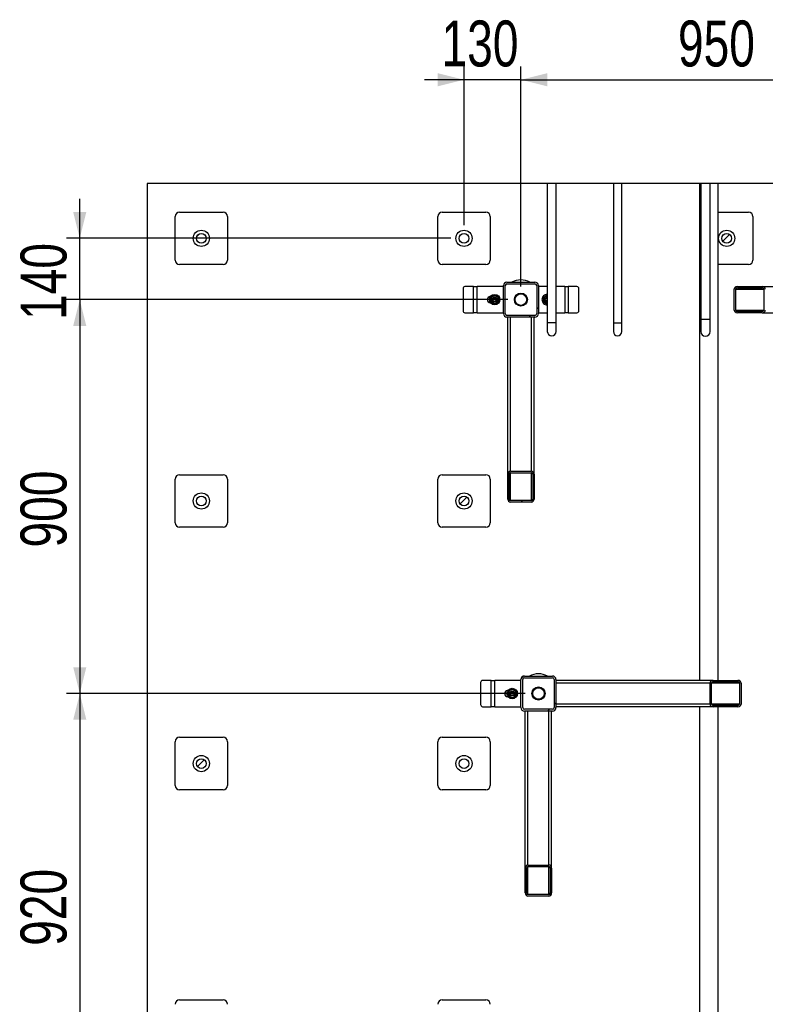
# Model space of a CAD drawing. Header units: millimetres. Extents: x 5 to 589, y 5 to 450.
# Tile 16 of 91: x 259 to 316, y 84 to 159. Entities that reach past the tile are written whole.
import ezdxf

# ---------------------------------------------------------------- set-up
doc = ezdxf.new("R2010")
doc.units = ezdxf.units.MM
doc.layers.add('COTES', color=1, linetype='Continuous')
doc.layers.add('TRAIT-FINS', color=9, linetype='Continuous')
doc.layers.add('TRAIT-FORT', color=4, linetype='Continuous', lineweight=25)
doc.styles.add('SLDTEXTSTYLE0', font='TXT', dxfattribs={"width": 0.75})
doc.dimstyles.new('SLDDIMSTYLE1', dxfattribs={"dimtxt": 3.5, "dimasz": 2, "dimexe": 0, "dimexo": 0.0625, "dimgap": 0.875, "dimtad": 1, "dimlfac": 30, "dimrnd": 1e-09, "dimzin": 12, "dimdsep": 46, "dimtxsty": 'SLDTEXTSTYLE0', "dimsah": 1, "dimcen": 0.09, "dimadec": 0, "dimazin": 3, "dimtfac": 1, "dimtofl": 0, "dimtmove": 0, "dimatfit": 3, "dimfxl": 1, "dimfrac": 2, "dimtolj": 1, "dimtzin": 12, "dimarcsym": 0})
doc.dimstyles.new('SLDDIMSTYLE2', dxfattribs={"dimtxt": 3.5, "dimasz": 2, "dimexe": 0, "dimexo": 0.0625, "dimgap": 0.875, "dimtad": 1, "dimlfac": 30, "dimrnd": 1e-09, "dimzin": 12, "dimdsep": 46, "dimtxsty": 'SLDTEXTSTYLE0', "dimsah": 1, "dimcen": 0.09, "dimadec": 0, "dimazin": 3, "dimtfac": 1, "dimtmove": 0, "dimatfit": 0, "dimfxl": 1, "dimfrac": 2, "dimtolj": 1, "dimtzin": 12, "dimarcsym": 0})
pattern_1 = [(45, (0, 0), (-13.4704, 13.4704), []), (45, (4.49, 2e-323), (-13.4704, 13.4704), []), (45, (8.98, 4e-323), (-13.4704, 13.4704), []), (45, (13.47, 6e-323), (-13.4704, 13.4704), [])]

# ---------------------------------------------------------------- blocks, each defined once
blk = doc.blocks.new('_D_14')
at = {"layer": 'COTES', "color": 1, "transparency": 16777216}
for p, q in [((292.638, 142.933), (292.638, 155.01)), ((296.971, 138.266), (296.971, 155.01)), ((292.638, 154.01), (289.638, 154.01)), ((296.971, 154.01), (292.638, 154.01)), ((296.971, 154.01), (299.971, 154.01))]:
    blk.add_line(p, q, dxfattribs=at)
for points in [[(292.638, 154.01), (290.638, 154.51), (290.638, 153.51)], [(296.971, 154.01), (298.971, 153.51), (298.971, 154.51)]]:
    blk.add_solid(points, dxfattribs=at)
at = {"layer": 'COTES', "color": 1, "transparency": 16777216, "insert": (290.926, 158.522), "char_height": 3.5, "attachment_point": 1, "style": 'SLDTEXTSTYLE0'}
blk.add_mtext('130', dxfattribs=at)
blk = doc.blocks.new('_D_15')
at = {"layer": 'COTES', "color": 1, "transparency": 16777216}
for p, q in [((296.971, 138.266), (296.971, 155.01)), ((328.638, 138.266), (328.638, 155.01)), ((296.971, 154.01), (328.638, 154.01))]:
    blk.add_line(p, q, dxfattribs=at)
for points in [[(296.971, 154.01), (298.971, 153.51), (298.971, 154.51)], [(328.638, 154.01), (326.638, 154.51), (326.638, 153.51)]]:
    blk.add_solid(points, dxfattribs=at)
at = {"layer": 'COTES', "color": 1, "transparency": 16777216, "insert": (308.926, 158.522), "char_height": 3.5, "attachment_point": 1, "style": 'SLDTEXTSTYLE0'}
blk.add_mtext('950', dxfattribs=at)
blk = doc.blocks.new('_D_20')
at = {"layer": 'COTES', "color": 1, "transparency": 16777216}
for p, q in [((263.383, 141.933), (263.383, 144.933)), ((291.638, 141.933), (262.383, 141.933)), ((263.383, 137.266), (263.383, 141.933)), ((295.971, 137.266), (262.383, 137.266)), ((263.383, 137.266), (263.383, 134.266))]:
    blk.add_line(p, q, dxfattribs=at)
for points in [[(263.383, 141.933), (263.883, 143.933), (262.883, 143.933)], [(263.383, 137.266), (262.883, 135.266), (263.883, 135.266)]]:
    blk.add_solid(points, dxfattribs=at)
at = {"layer": 'COTES', "color": 1, "transparency": 16777216, "insert": (258.872, 135.72), "char_height": 3.5, "attachment_point": 1, "rotation": 90, "style": 'SLDTEXTSTYLE0'}
blk.add_mtext('140', dxfattribs=at)
blk = doc.blocks.new('_D_21')
at = {"layer": 'COTES', "color": 1, "transparency": 16777216}
for p, q in [((295.971, 137.266), (262.383, 137.266)), ((263.383, 137.266), (263.383, 107.266)), ((297.305, 107.266), (262.383, 107.266))]:
    blk.add_line(p, q, dxfattribs=at)
for points in [[(263.383, 137.266), (262.883, 135.266), (263.883, 135.266)], [(263.383, 107.266), (263.883, 109.266), (262.883, 109.266)]]:
    blk.add_solid(points, dxfattribs=at)
at = {"layer": 'COTES', "color": 1, "transparency": 16777216, "insert": (258.872, 118.387), "char_height": 3.5, "attachment_point": 1, "rotation": 90, "style": 'SLDTEXTSTYLE0'}
blk.add_mtext('900', dxfattribs=at)
blk = doc.blocks.new('_D_22')
at = {"layer": 'COTES', "color": 1, "transparency": 16777216}
for p, q in [((297.305, 107.266), (262.383, 107.266)), ((263.383, 107.266), (263.383, 76.599)), ((297.305, 76.599), (262.383, 76.599))]:
    blk.add_line(p, q, dxfattribs=at)
for points in [[(263.383, 107.266), (262.883, 105.266), (263.883, 105.266)], [(263.383, 76.599), (263.883, 78.599), (262.883, 78.599)]]:
    blk.add_solid(points, dxfattribs=at)
at = {"layer": 'COTES', "color": 1, "transparency": 16777216, "insert": (258.872, 88.053), "char_height": 3.5, "attachment_point": 1, "rotation": 90, "style": 'SLDTEXTSTYLE0'}
blk.add_mtext('920', dxfattribs=at)

msp = doc.modelspace()

# ---------------------------------------------------------------- hatches: boundary and pattern name
at = {"layer": 'TRAIT-FINS'}
h = msp.add_hatch(dxfattribs=at)
h.set_pattern_fill('ANSI31', color=9, style=0)
edge = h.paths.add_edge_path(flags=0)
edge.add_arc((272.63808, 141.93261), 0.36667, 0, 360)
h = msp.add_hatch(dxfattribs=at)
h.set_pattern_fill('ANSI31', color=9, style=0)
edge = h.paths.add_edge_path(flags=0)
edge.add_arc((272.63808, 141.93261), 0.36667, 0, 360)
h = msp.add_hatch(dxfattribs=at)
h.set_pattern_fill('ANSI31', color=9, style=0)
edge = h.paths.add_edge_path(flags=0)
edge.add_arc((292.63808, 141.93261), 0.36667, 0, 360)
h = msp.add_hatch(dxfattribs=at)
h.set_pattern_fill('ANSI31', color=9, style=0)
edge = h.paths.add_edge_path(flags=0)
edge.add_arc((292.63808, 141.93261), 0.36667, 0, 360)
h = msp.add_hatch(dxfattribs=at)
h.set_pattern_fill('ANSI31', color=9, style=0)
edge = h.paths.add_edge_path(flags=0)
edge.add_arc((312.63808, 141.93261), 0.36667, 0, 360)
h = msp.add_hatch(dxfattribs=at)
h.set_pattern_fill('ANSI31', color=9, style=0)
edge = h.paths.add_edge_path(flags=0)
edge.add_arc((312.63808, 141.93261), 0.36667, 0, 360)
h = msp.add_hatch(dxfattribs=at)
h.set_pattern_fill('DIN 201 ACIER ET FONTE', color=9, style=0, pattern_type=2)
h.set_pattern_definition(pattern_1)
edge = h.paths.add_edge_path(flags=0)
edge.add_arc((295.90475, 138.33261), 0.26667, 90, 180)
edge.add_line((295.63808, 138.33261), (295.63808, 136.19927))
edge.add_arc((295.90475, 136.19927), 0.26667, 180, 270)
edge.add_line((295.90475, 135.93261), (298.03808, 135.93261))
edge.add_arc((298.03808, 136.19927), 0.26667, 270, 360)
edge.add_line((298.30475, 136.19927), (298.30475, 138.33261))
edge.add_arc((298.03808, 138.33261), 0.26667, 0, 90)
edge.add_line((298.03808, 138.59927), (295.90475, 138.59927))
edge = h.paths.add_edge_path(flags=0)
edge.add_line((295.77142, 136.19927), (295.77142, 138.33261))
edge.add_arc((295.90475, 138.33261), 0.13333, 90, 180, ccw=False)
edge.add_line((295.90475, 138.46594), (298.03808, 138.46594))
edge.add_arc((298.03808, 138.33261), 0.13333, 0, 90, ccw=False)
edge.add_line((298.17142, 138.33261), (298.17142, 136.19927))
edge.add_arc((298.03808, 136.19927), 0.13333, 270, 360, ccw=False)
edge.add_line((298.03808, 136.06594), (295.90475, 136.06594))
edge.add_arc((295.90475, 136.19927), 0.13333, 180, 270, ccw=False)
h = msp.add_hatch(dxfattribs=at)
h.set_pattern_fill('DIN 201 ACIER ET FONTE', color=9, style=0, pattern_type=2)
h.set_pattern_definition(pattern_1)
edge = h.paths.add_edge_path(flags=0)
edge.add_ellipse((313.45308, 138.06594), major_axis=(0.23584, 0), ratio=0.8480481, start_angle=90, end_angle=180)
edge.add_line((313.21724, 138.06594), (313.21724, 136.46594))
edge.add_ellipse((313.45308, 136.46594), major_axis=(0.23584, 0), ratio=0.8480481, start_angle=180, end_angle=270)
edge.add_line((313.45308, 136.26594), (315.33976, 136.26594))
edge.add_ellipse((315.33976, 136.46594), major_axis=(0.23584, 0), ratio=0.8480481, start_angle=270, end_angle=360)
edge.add_line((315.5756, 136.46594), (315.5756, 138.06594))
edge.add_ellipse((315.33976, 138.06594), major_axis=(0.23584, 0), ratio=0.8480481, start_angle=360, end_angle=450)
edge.add_line((315.33976, 138.26594), (313.45308, 138.26594))
edge = h.paths.add_edge_path(flags=0)
edge.add_line((315.33976, 136.36594), (313.45308, 136.36594))
edge.add_ellipse((313.45308, 136.46594), major_axis=(0.11792, 0), ratio=0.8480481, start_angle=180, end_angle=270, ccw=False)
edge.add_line((313.33516, 136.46594), (313.33516, 138.06594))
edge.add_ellipse((313.45308, 138.06594), major_axis=(0.11792, 0), ratio=0.8480481, start_angle=90, end_angle=180, ccw=False)
edge.add_line((313.45308, 138.16594), (315.33976, 138.16594))
edge.add_ellipse((315.33976, 138.06594), major_axis=(0.11792, 0), ratio=0.8480481, start_angle=0, end_angle=90, ccw=False)
edge.add_line((315.45768, 138.06594), (315.45768, 136.46594))
edge.add_ellipse((315.33976, 136.46594), major_axis=(0.11792, 0), ratio=0.8480481, start_angle=270, end_angle=360, ccw=False)
h = msp.add_hatch(dxfattribs=at)
h.set_pattern_fill('DIN 201 ACIER ET FONTE', color=9, style=0, pattern_type=2)
h.set_pattern_definition(pattern_1)
edge = h.paths.add_edge_path(flags=0)
edge.add_ellipse((296.17142, 122.08093), major_axis=(0, 0.23584), ratio=0.8480481, start_angle=90, end_angle=180)
edge.add_line((296.17142, 121.8451), (297.77142, 121.8451))
edge.add_ellipse((297.77142, 122.08093), major_axis=(0, 0.23584), ratio=0.8480481, start_angle=180, end_angle=270)
edge.add_line((297.97142, 122.08093), (297.97142, 123.96762))
edge.add_ellipse((297.77142, 123.96762), major_axis=(0, 0.23584), ratio=0.8480481, start_angle=270, end_angle=360)
edge.add_line((297.77142, 124.20346), (296.17142, 124.20346))
edge.add_ellipse((296.17142, 123.96762), major_axis=(0, 0.23584), ratio=0.8480481, start_angle=360, end_angle=450)
edge.add_line((295.97142, 123.96762), (295.97142, 122.08093))
edge = h.paths.add_edge_path(flags=0)
edge.add_line((297.87142, 123.96762), (297.87142, 122.08093))
edge.add_ellipse((297.77142, 122.08093), major_axis=(0, 0.11792), ratio=0.8480481, start_angle=180, end_angle=270, ccw=False)
edge.add_line((297.77142, 121.96302), (296.17142, 121.96302))
edge.add_ellipse((296.17142, 122.08093), major_axis=(0, 0.11792), ratio=0.8480481, start_angle=90, end_angle=180, ccw=False)
edge.add_line((296.07142, 122.08093), (296.07142, 123.96762))
edge.add_ellipse((296.17142, 123.96762), major_axis=(0, 0.11792), ratio=0.8480481, start_angle=0, end_angle=90, ccw=False)
edge.add_line((296.17142, 124.08554), (297.77142, 124.08554))
edge.add_ellipse((297.77142, 123.96762), major_axis=(0, 0.11792), ratio=0.8480481, start_angle=270, end_angle=360, ccw=False)
h = msp.add_hatch(dxfattribs=at)
h.set_pattern_fill('ANSI31', color=9, style=0)
edge = h.paths.add_edge_path(flags=0)
edge.add_arc((272.63808, 121.93261), 0.36667, 0, 360)
h = msp.add_hatch(dxfattribs=at)
h.set_pattern_fill('ANSI31', color=9, style=0)
edge = h.paths.add_edge_path(flags=0)
edge.add_arc((272.63808, 121.93261), 0.36667, 0, 360)
h = msp.add_hatch(dxfattribs=at)
h.set_pattern_fill('ANSI31', color=9, style=0)
edge = h.paths.add_edge_path(flags=0)
edge.add_arc((292.63808, 121.93261), 0.36667, 0, 360)
h = msp.add_hatch(dxfattribs=at)
h.set_pattern_fill('ANSI31', color=9, style=0)
edge = h.paths.add_edge_path(flags=0)
edge.add_arc((292.63808, 121.93261), 0.36667, 0, 360)
h = msp.add_hatch(dxfattribs=at)
h.set_pattern_fill('DIN 201 ACIER ET FONTE', color=9, style=0, pattern_type=2)
h.set_pattern_definition(pattern_1)
edge = h.paths.add_edge_path(flags=0)
edge.add_arc((299.37142, 106.19927), 0.26667, 270, 360)
edge.add_line((299.63808, 106.19927), (299.63808, 108.33261))
edge.add_arc((299.37142, 108.33261), 0.26667, 360, 450)
edge.add_line((299.37142, 108.59927), (297.23808, 108.59927))
edge.add_arc((297.23808, 108.33261), 0.26667, 90, 180)
edge.add_line((296.97142, 108.33261), (296.97142, 106.19927))
edge.add_arc((297.23808, 106.19927), 0.26667, 180, 270)
edge.add_line((297.23808, 105.93261), (299.37142, 105.93261))
edge = h.paths.add_edge_path(flags=0)
edge.add_line((299.50475, 108.33261), (299.50475, 106.19927))
edge.add_arc((299.37142, 106.19927), 0.13333, 270, 360, ccw=False)
edge.add_line((299.37142, 106.06594), (297.23808, 106.06594))
edge.add_arc((297.23808, 106.19927), 0.13333, 180, 270, ccw=False)
edge.add_line((297.10475, 106.19927), (297.10475, 108.33261))
edge.add_arc((297.23808, 108.33261), 0.13333, 90, 180, ccw=False)
edge.add_line((297.23808, 108.46594), (299.37142, 108.46594))
edge.add_arc((299.37142, 108.33261), 0.13333, 0, 90, ccw=False)
h = msp.add_hatch(dxfattribs=at)
h.set_pattern_fill('DIN 201 ACIER ET FONTE', color=9, style=0, pattern_type=2)
h.set_pattern_definition(pattern_1)
edge = h.paths.add_edge_path(flags=0)
edge.add_ellipse((313.48975, 106.46594), major_axis=(-0.23584, 0), ratio=0.8480481, start_angle=90, end_angle=180)
edge.add_line((313.72559, 106.46594), (313.72559, 108.06594))
edge.add_ellipse((313.48975, 108.06594), major_axis=(-0.23584, 0), ratio=0.8480481, start_angle=180, end_angle=270)
edge.add_line((313.48975, 108.26594), (311.60307, 108.26594))
edge.add_ellipse((311.60307, 108.06594), major_axis=(-0.23584, 0), ratio=0.8480481, start_angle=270, end_angle=360)
edge.add_line((311.36723, 108.06594), (311.36723, 106.46594))
edge.add_ellipse((311.60307, 106.46594), major_axis=(-0.23584, 0), ratio=0.8480481, start_angle=360, end_angle=450)
edge.add_line((311.60307, 106.26594), (313.48975, 106.26594))
edge = h.paths.add_edge_path(flags=0)
edge.add_line((311.60307, 108.16594), (313.48975, 108.16594))
edge.add_ellipse((313.48975, 108.06594), major_axis=(-0.11792, 0), ratio=0.8480481, start_angle=180, end_angle=270, ccw=False)
edge.add_line((313.60767, 108.06594), (313.60767, 106.46594))
edge.add_ellipse((313.48975, 106.46594), major_axis=(-0.11792, 0), ratio=0.8480481, start_angle=90, end_angle=180, ccw=False)
edge.add_line((313.48975, 106.36594), (311.60307, 106.36594))
edge.add_ellipse((311.60307, 106.46594), major_axis=(-0.11792, 0), ratio=0.8480481, start_angle=0, end_angle=90, ccw=False)
edge.add_line((311.48515, 106.46594), (311.48515, 108.06594))
edge.add_ellipse((311.60307, 108.06594), major_axis=(-0.11792, 0), ratio=0.8480481, start_angle=270, end_angle=360, ccw=False)
h = msp.add_hatch(dxfattribs=at)
h.set_pattern_fill('ANSI31', color=9, style=0)
edge = h.paths.add_edge_path(flags=0)
edge.add_arc((272.63808, 101.93261), 0.36667, 0, 360)
h = msp.add_hatch(dxfattribs=at)
h.set_pattern_fill('ANSI31', color=9, style=0)
edge = h.paths.add_edge_path(flags=0)
edge.add_arc((272.63808, 101.93261), 0.36667, 0, 360)
h = msp.add_hatch(dxfattribs=at)
h.set_pattern_fill('ANSI31', color=9, style=0)
edge = h.paths.add_edge_path(flags=0)
edge.add_arc((292.63808, 101.93261), 0.36667, 0, 360)
h = msp.add_hatch(dxfattribs=at)
h.set_pattern_fill('ANSI31', color=9, style=0)
edge = h.paths.add_edge_path(flags=0)
edge.add_arc((292.63808, 101.93261), 0.36667, 0, 360)
h = msp.add_hatch(dxfattribs=at)
h.set_pattern_fill('DIN 201 ACIER ET FONTE', color=9, style=0, pattern_type=2)
h.set_pattern_definition(pattern_1)
edge = h.paths.add_edge_path(flags=0)
edge.add_ellipse((297.50475, 92.08093), major_axis=(0, 0.23584), ratio=0.8480481, start_angle=90, end_angle=180)
edge.add_line((297.50475, 91.8451), (299.10475, 91.8451))
edge.add_ellipse((299.10475, 92.08093), major_axis=(0, 0.23584), ratio=0.8480481, start_angle=180, end_angle=270)
edge.add_line((299.30475, 92.08093), (299.30475, 93.96762))
edge.add_ellipse((299.10475, 93.96762), major_axis=(0, 0.23584), ratio=0.8480481, start_angle=270, end_angle=360)
edge.add_line((299.10475, 94.20346), (297.50475, 94.20346))
edge.add_ellipse((297.50475, 93.96762), major_axis=(0, 0.23584), ratio=0.8480481, start_angle=360, end_angle=450)
edge.add_line((297.30475, 93.96762), (297.30475, 92.08093))
edge = h.paths.add_edge_path(flags=0)
edge.add_line((299.20475, 93.96762), (299.20475, 92.08093))
edge.add_ellipse((299.10475, 92.08093), major_axis=(0, 0.11792), ratio=0.8480481, start_angle=180, end_angle=270, ccw=False)
edge.add_line((299.10475, 91.96302), (297.50475, 91.96302))
edge.add_ellipse((297.50475, 92.08093), major_axis=(0, 0.11792), ratio=0.8480481, start_angle=90, end_angle=180, ccw=False)
edge.add_line((297.40475, 92.08093), (297.40475, 93.96762))
edge.add_ellipse((297.50475, 93.96762), major_axis=(0, 0.11792), ratio=0.8480481, start_angle=0, end_angle=90, ccw=False)
edge.add_line((297.50475, 94.08554), (299.10475, 94.08554))
edge.add_ellipse((299.10475, 93.96762), major_axis=(0, 0.11792), ratio=0.8480481, start_angle=270, end_angle=360, ccw=False)

# ---------------------------------------------------------------- linework, layer by layer
at = {"layer": 'TRAIT-FORT', "color": 4, "linetype": 'Continuous', "lineweight": 25}
for p, q in [((298.98055, 146.1035), (268.50794, 146.1035)), ((268.50794, 146.1035), (268.50794, 79.26594)), ((298.98055, 146.1035), (298.98055, 135.49927)), ((299.64722, 146.1035), (298.98055, 146.1035)), ((299.64722, 135.49927), (299.64722, 146.1035)), ((304.0125, 146.1035), (299.64722, 146.1035)), ((304.0125, 146.1035), (304.0125, 135.46761)), ((304.33, 146.1035), (304.0125, 146.1035)), ((304.6475, 146.1035), (304.33, 146.1035)), ((304.6475, 135.46761), (304.6475, 146.1035)), ((310.56475, 146.1035), (304.6475, 146.1035)), ((310.56475, 146.1035), (310.56475, 108.26594)), ((310.65779, 146.1035), (310.56475, 146.1035)), ((310.65779, 146.1035), (310.65779, 135.76594)), ((311.01279, 146.1035), (310.65779, 146.1035)), ((311.36779, 146.1035), (311.01279, 146.1035)), ((311.36779, 135.76594), (311.36779, 146.1035)), ((311.97808, 146.1035), (311.36779, 146.1035)), ((311.97808, 108.26594), (311.97808, 146.1035)), ((362.78808, 146.1035), (311.97808, 146.1035)), ((270.63808, 140.26594), (270.63808, 143.59927)), ((270.97142, 143.93261), (274.30475, 143.93261)), ((274.63808, 143.59927), (274.63808, 140.26594)), ((290.63808, 140.26594), (290.63808, 143.59927)), ((290.97142, 143.93261), (294.30475, 143.93261)), ((294.63808, 143.59927), (294.63808, 140.26594)), ((311.97808, 143.93261), (314.30475, 143.93261)), ((314.63808, 143.59927), (314.63808, 140.26594)), ((274.30475, 139.93261), (270.97142, 139.93261)), ((294.30475, 139.93261), (290.97142, 139.93261)), ((314.30475, 139.93261), (311.97808, 139.93261)), ((292.56727, 138.09927), (292.56727, 136.43261)), ((293.37142, 138.26594), (292.71161, 138.26594)), ((293.37142, 136.26594), (293.37142, 138.26594)), ((293.37142, 138.26594), (293.63808, 138.26594)), ((293.63808, 136.26594), (293.63808, 138.26594)), ((295.63808, 138.26594), (293.63808, 138.26594)), ((295.63808, 136.19927), (295.63808, 138.33261)), ((295.77142, 136.19927), (295.77142, 138.33261)), ((295.90475, 138.59927), (298.03808, 138.59927)), ((295.90475, 138.46594), (298.03808, 138.46594)), ((298.17142, 138.33261), (298.17142, 136.19927)), ((298.30475, 138.33261), (298.30475, 136.19927)), ((298.98055, 138.26594), (298.30475, 138.26594)), ((300.30475, 138.26594), (299.64722, 138.26594)), ((300.30475, 138.26594), (300.30475, 136.26594)), ((300.30475, 138.26594), (300.57142, 138.26594)), ((300.57142, 138.26594), (300.57142, 136.26594)), ((301.23122, 138.26594), (300.57142, 138.26594)), ((301.37556, 136.43261), (301.37556, 138.09927)), ((313.21724, 136.46594), (313.21724, 138.06594)), ((313.33516, 136.46594), (313.33516, 138.06594)), ((313.33516, 138.06594), (315.45768, 138.06594)), ((313.45308, 138.26594), (315.33976, 138.26594)), ((313.45308, 138.16594), (315.33976, 138.16594)), ((315.33976, 138.26594), (327.30475, 138.26594)), ((315.45768, 138.06594), (315.45768, 136.46594)), ((294.64652, 137.49927), (294.63808, 137.49927)), ((298.97142, 137.61235), (298.98055, 137.60707)), ((294.63808, 137.03261), (294.64652, 137.03261)), ((298.98055, 136.9248), (298.97142, 136.91953)), ((292.71161, 136.26594), (293.37142, 136.26594)), ((293.63808, 136.26594), (293.37142, 136.26594)), ((293.63808, 136.26594), (295.63808, 136.26594)), ((298.03808, 136.06594), (295.90475, 136.06594)), ((298.03808, 135.93261), (295.90475, 135.93261)), ((295.97142, 123.96762), (295.97142, 135.93261)), ((296.17142, 124.20346), (296.17142, 135.93261)), ((297.77142, 124.20346), (297.77142, 135.93261)), ((297.97142, 123.96762), (297.97142, 135.93261)), ((298.30475, 136.26594), (298.98055, 136.26594)), ((299.64722, 136.26594), (300.30475, 136.26594)), ((300.57142, 136.26594), (300.30475, 136.26594)), ((300.57142, 136.26594), (301.23122, 136.26594)), ((310.65779, 135.76594), (310.65779, 134.83261)), ((310.65779, 135.76594), (311.01279, 135.76594)), ((311.01279, 135.76594), (311.36779, 135.76594)), ((311.36779, 134.83261), (311.36779, 135.76594)), ((313.33516, 136.46594), (315.45768, 136.46594)), ((315.33976, 136.36594), (313.45308, 136.36594)), ((315.33976, 136.26594), (313.45308, 136.26594)), ((315.33976, 136.26594), (327.30475, 136.26594)), ((298.98055, 135.49927), (298.98055, 134.83261)), ((299.64722, 135.49927), (298.98055, 135.49927)), ((299.64722, 134.83261), (299.64722, 135.49927)), ((304.0125, 135.46761), (304.0125, 134.83261)), ((304.33, 135.46761), (304.0125, 135.46761)), ((304.6475, 135.46761), (304.33, 135.46761)), ((304.6475, 134.83261), (304.6475, 135.46761)), ((270.97142, 123.93261), (274.30475, 123.93261)), ((290.97142, 123.93261), (294.30475, 123.93261)), ((295.97142, 122.08093), (295.97142, 123.96762)), ((296.07142, 122.08093), (296.07142, 123.96762)), ((296.17142, 124.20346), (297.77142, 124.20346)), ((296.17142, 124.08554), (297.77142, 124.08554)), ((296.17142, 121.96302), (296.17142, 124.08554)), ((297.77142, 121.96302), (297.77142, 124.08554)), ((297.87142, 123.96762), (297.87142, 122.08093)), ((297.97142, 123.96762), (297.97142, 122.08093)), ((270.63808, 120.26594), (270.63808, 123.59927)), ((274.63808, 123.59927), (274.63808, 120.26594)), ((290.63808, 120.26594), (290.63808, 123.59927)), ((294.63808, 123.59927), (294.63808, 120.26594)), ((297.77142, 121.96302), (296.17142, 121.96302)), ((297.77142, 121.8451), (296.17142, 121.8451)), ((274.30475, 119.93261), (270.97142, 119.93261)), ((294.30475, 119.93261), (290.97142, 119.93261)), ((293.9006, 108.09927), (293.9006, 106.43261)), ((294.70475, 108.26594), (294.04494, 108.26594)), ((294.70475, 106.26594), (294.70475, 108.26594)), ((294.70475, 108.26594), (294.97142, 108.26594)), ((294.97142, 106.26594), (294.97142, 108.26594)), ((296.97142, 108.26594), (294.97142, 108.26594)), ((296.97142, 106.19927), (296.97142, 108.33261)), ((297.10475, 106.19927), (297.10475, 108.33261)), ((297.23808, 108.59927), (299.37142, 108.59927)), ((297.23808, 108.46594), (299.37142, 108.46594)), ((299.50475, 108.33261), (299.50475, 106.19927)), ((299.63808, 108.33261), (299.63808, 106.19927)), ((311.60307, 108.26594), (299.63808, 108.26594)), ((311.36723, 108.06594), (299.63808, 108.06594)), ((311.36723, 106.46594), (311.36723, 108.06594)), ((311.48515, 106.46594), (311.48515, 108.06594)), ((313.60767, 108.06594), (311.48515, 108.06594)), ((311.60307, 108.26594), (313.48975, 108.26594)), ((311.60307, 108.16594), (313.48975, 108.16594)), ((313.60767, 108.06594), (313.60767, 106.46594)), ((313.72559, 108.06594), (313.72559, 106.46594)), ((295.97986, 107.49927), (295.97142, 107.49927)), ((295.97142, 107.03261), (295.97986, 107.03261)), ((294.04494, 106.26594), (294.70475, 106.26594)), ((294.97142, 106.26594), (294.70475, 106.26594)), ((294.97142, 106.26594), (296.97142, 106.26594)), ((299.37142, 106.06594), (297.23808, 106.06594)), ((299.37142, 105.93261), (297.23808, 105.93261)), ((297.30475, 93.96762), (297.30475, 105.93261)), ((297.50475, 94.20346), (297.50475, 105.93261)), ((299.10475, 94.20346), (299.10475, 105.93261)), ((299.30475, 93.96762), (299.30475, 105.93261)), ((311.36723, 106.46594), (299.63808, 106.46594)), ((311.60307, 106.26594), (299.63808, 106.26594)), ((310.56475, 106.26594), (310.56475, 54.03298)), ((313.60767, 106.46594), (311.48515, 106.46594)), ((313.48975, 106.36594), (311.60307, 106.36594)), ((313.48975, 106.26594), (311.60307, 106.26594)), ((311.97808, 54.03298), (311.97808, 106.26594)), ((270.63808, 100.26594), (270.63808, 103.59927)), ((270.97142, 103.93261), (274.30475, 103.93261)), ((274.63808, 103.59927), (274.63808, 100.26594)), ((290.63808, 100.26594), (290.63808, 103.59927)), ((290.97142, 103.93261), (294.30475, 103.93261)), ((294.63808, 103.59927), (294.63808, 100.26594)), ((274.30475, 99.93261), (270.97142, 99.93261)), ((294.30475, 99.93261), (290.97142, 99.93261)), ((297.30475, 92.08093), (297.30475, 93.96762)), ((297.40475, 92.08093), (297.40475, 93.96762)), ((297.50475, 94.20346), (299.10475, 94.20346)), ((297.50475, 94.08554), (299.10475, 94.08554)), ((297.50475, 91.96302), (297.50475, 94.08554)), ((299.10475, 91.96302), (299.10475, 94.08554)), ((299.20475, 93.96762), (299.20475, 92.08093)), ((299.30475, 93.96762), (299.30475, 92.08093)), ((299.10475, 91.96302), (297.50475, 91.96302)), ((299.10475, 91.8451), (297.50475, 91.8451)), ((270.97142, 83.93261), (274.30475, 83.93261)), ((290.97142, 83.93261), (294.30475, 83.93261))]:
    msp.add_line(p, q, dxfattribs=at)
for centre, radius in [((272.63808, 141.93261), 0.61667), ((292.63808, 141.93261), 0.61667), ((312.63808, 141.93261), 0.61667), ((272.63808, 141.93261), 0.36667), ((292.63808, 141.93261), 0.36667), ((312.63808, 141.93261), 0.36667), ((294.97142, 137.26594), 0.4), ((294.97142, 137.26594), 0.2), ((294.97142, 137.26594), 0.15), ((294.97142, 137.26594), 0.13333), ((296.97142, 137.26594), 0.5), ((296.97142, 137.26594), 0.43685), ((272.63808, 121.93261), 0.61667), ((272.63808, 121.93261), 0.36667), ((292.63808, 121.93261), 0.61667), ((292.63808, 121.93261), 0.36667), ((296.30475, 107.26594), 0.4), ((296.30475, 107.26594), 0.2), ((296.30475, 107.26594), 0.15), ((296.30475, 107.26594), 0.13333), ((298.30475, 107.26594), 0.5), ((298.30475, 107.26594), 0.43685), ((272.63808, 101.93261), 0.61667), ((272.63808, 101.93261), 0.36667), ((292.63808, 101.93261), 0.61667), ((292.63808, 101.93261), 0.36667)]:
    msp.add_circle(centre, radius, dxfattribs=at)
for centre, radius, start, end in [((270.97142, 143.59927), 0.33333, 90, 180), ((274.30475, 143.59927), 0.33333, 0, 90), ((290.97142, 143.59927), 0.33333, 90, 180), ((294.30475, 143.59927), 0.33333, 0, 90), ((314.30475, 143.59927), 0.33333, 0, 90), ((270.97142, 140.26594), 0.33333, 180, 270), ((274.30475, 140.26594), 0.33333, 270, 0), ((290.97142, 140.26594), 0.33333, 180, 270), ((294.30475, 140.26594), 0.33333, 270, 0), ((314.30475, 140.26594), 0.33333, 270, 0), ((296.97142, 137.26594), 1.5, 90, 117.2660445), ((296.97142, 137.26594), 1.5, 62.7339555, 90), ((292.72364, 138.10969), 0.15671, 94.4019496, 183.811261), ((295.90475, 138.33261), 0.26667, 90, 180), ((295.90475, 138.33261), 0.13333, 90, 180), ((298.03808, 138.33261), 0.26667, 0, 90), ((298.03808, 138.33261), 0.13333, 0, 90), ((301.2192, 138.10969), 0.15671, 356.1887389, 85.5980503), ((294.63808, 137.26594), 0.23333, 90, 270), ((294.97142, 137.26594), 0.3, 120, 180), ((294.97142, 137.26594), 0.3, 180, 240), ((294.97142, 137.26594), 0.3, 60, 120), ((294.97142, 137.26594), 0.3, 360, 60), ((294.97142, 137.26594), 0.3, 300, 360), ((298.97142, 137.26594), 0.4, 88.6910572, 180), ((298.97142, 137.26594), 0.4, 180, 271.3089428), ((298.97142, 137.26594), 0.3, 120, 180), ((298.97142, 137.26594), 0.3, 180, 240), ((298.97142, 137.26594), 0.2, 87.3814306, 272.6185694), ((298.97142, 137.26594), 0.3, 88.2546248, 120), ((298.97142, 137.26594), 0.15, 86.5076273, 273.4923727), ((298.97142, 137.26594), 0.13333, 86.0704333, 273.9295667), ((294.97142, 137.26594), 0.3, 240, 300), ((298.97142, 137.26594), 0.3, 240, 271.7453752), ((292.72364, 136.42219), 0.15671, 176.1887389, 265.5980503), ((295.90475, 136.19927), 0.26667, 180, 270), ((295.90475, 136.19927), 0.13333, 180, 270), ((298.03808, 136.19927), 0.26667, 270, 0), ((298.03808, 136.19927), 0.13333, 270, 0), ((301.2192, 136.42219), 0.15671, 274.4019496, 3.811261), ((299.31389, 134.83261), 0.33333, 180, 0), ((304.33, 134.83261), 0.3175, 180, 0), ((304.33, 134.83261), 0.3175, 180, 270), ((304.33, 134.83261), 0.3175, 270, 0), ((311.01279, 134.83261), 0.355, 180, 0), ((311.01279, 134.83261), 0.355, 180, 270), ((311.01279, 134.83261), 0.355, 270, 0), ((270.97142, 123.59927), 0.33333, 90, 180), ((274.30475, 123.59927), 0.33333, 0, 90), ((290.97142, 123.59927), 0.33333, 90, 180), ((294.30475, 123.59927), 0.33333, 0, 90), ((270.97142, 120.26594), 0.33333, 180, 270), ((274.30475, 120.26594), 0.33333, 270, 0), ((290.97142, 120.26594), 0.33333, 180, 270), ((294.30475, 120.26594), 0.33333, 270, 0), ((298.30475, 107.26594), 1.5, 62.7339555, 117.2660445), ((294.05697, 108.10969), 0.15671, 94.4019496, 183.811261), ((297.23808, 108.33261), 0.26667, 90, 180), ((297.23808, 108.33261), 0.13333, 90, 180), ((299.37142, 108.33261), 0.26667, 360, 90), ((299.37142, 108.33261), 0.13333, 0, 90), ((295.97142, 107.26594), 0.23333, 90, 270), ((296.30475, 107.26594), 0.3, 120, 180), ((296.30475, 107.26594), 0.3, 180, 240), ((296.30475, 107.26594), 0.3, 60, 120), ((296.30475, 107.26594), 0.3, 360, 60), ((296.30475, 107.26594), 0.3, 300, 360), ((296.30475, 107.26594), 0.3, 240, 300), ((294.05697, 106.42219), 0.15671, 176.1887389, 265.5980503), ((297.23808, 106.19927), 0.26667, 180, 270), ((297.23808, 106.19927), 0.13333, 180, 270), ((299.37142, 106.19927), 0.26667, 270, 0), ((299.37142, 106.19927), 0.13333, 270, 0), ((270.97142, 103.59927), 0.33333, 90, 180), ((274.30475, 103.59927), 0.33333, 0, 90), ((290.97142, 103.59927), 0.33333, 90, 180), ((294.30475, 103.59927), 0.33333, 0, 90), ((270.97142, 100.26594), 0.33333, 180, 270), ((274.30475, 100.26594), 0.33333, 270, 0), ((290.97142, 100.26594), 0.33333, 180, 270), ((294.30475, 100.26594), 0.33333, 270, 0), ((270.97142, 83.59927), 0.33333, 90, 180), ((274.30475, 83.59927), 0.33333, 0, 90), ((290.97142, 83.59927), 0.33333, 90, 180), ((294.30475, 83.59927), 0.33333, 0, 90)]:
    msp.add_arc(centre, radius, start, end, dxfattribs=at)
for centre, major_axis, start_param, end_param in [((313.45308, 138.06594), (0.23584, 0), 1.57079633, 3.14159265), ((313.45308, 138.06594), (0.11792, 0), 1.57079633, 3.14159265), ((315.33976, 138.06594), (0.23584, 0), 0, 1.57079633), ((315.33976, 138.06594), (0.11792, 0), 0, 1.57079633), ((313.45308, 136.46594), (0.23584, 0), 3.14159265, 4.71238898), ((313.45308, 136.46594), (0.11792, 0), 3.14159265, 4.71238898), ((315.33976, 136.46594), (0.11792, 0), 4.71238898, 6.28318531), ((315.33976, 136.46594), (0.23584, 0), 4.71238898, 6.28318531), ((296.17142, 123.96762), (0, 0.23584), 0, 1.57079633), ((296.17142, 123.96762), (0, 0.11792), 0, 1.57079633), ((297.77142, 123.96762), (0, 0.23584), 4.71238898, 6.28318531), ((297.77142, 123.96762), (0, 0.11792), 4.71238898, 6.28318531), ((296.17142, 122.08093), (0, 0.23584), 1.57079633, 3.14159265), ((296.17142, 122.08093), (0, 0.11792), 1.57079633, 3.14159265), ((297.77142, 122.08093), (0, 0.11792), 3.14159265, 4.71238898), ((297.77142, 122.08093), (0, 0.23584), 3.14159265, 4.71238898), ((311.60307, 108.06594), (-0.23584, 0), 4.71238898, 6.28318531), ((311.60307, 108.06594), (-0.11792, 0), 4.71238898, 6.28318531), ((313.48975, 108.06594), (-0.23584, 0), 3.14159265, 4.71238898), ((313.48975, 108.06594), (-0.11792, 0), 3.14159265, 4.71238898), ((311.60307, 106.46594), (-0.23584, 0), 0, 1.57079633), ((311.60307, 106.46594), (-0.11792, 0), 0, 1.57079633), ((313.48975, 106.46594), (-0.23584, 0), 1.57079633, 3.14159265), ((313.48975, 106.46594), (-0.11792, 0), 1.57079633, 3.14159265), ((297.50475, 93.96762), (0, 0.23584), 0, 1.57079633), ((297.50475, 93.96762), (0, 0.11792), 0, 1.57079633), ((299.10475, 93.96762), (0, 0.23584), 4.71238898, 6.28318531), ((299.10475, 93.96762), (0, 0.11792), 4.71238898, 6.28318531), ((297.50475, 92.08093), (0, 0.23584), 1.57079633, 3.14159265), ((297.50475, 92.08093), (0, 0.11792), 1.57079633, 3.14159265), ((299.10475, 92.08093), (0, 0.23584), 3.14159265, 4.71238898), ((299.10475, 92.08093), (0, 0.11792), 3.14159265, 4.71238898)]:
    msp.add_ellipse(centre, major_axis=major_axis, ratio=0.8480481, start_param=start_param, end_param=end_param, dxfattribs=at)
for points, knots in [([(294.67142, 137.43914), (294.69545, 137.45302), (294.74418, 137.48115), (294.79544, 137.51075), (294.82142, 137.52575)], [0, 0, 0, 0, 0.49324437, 1, 1, 1, 1]), ([(294.67142, 137.26594), (294.67142, 137.29038), (294.67142, 137.3399), (294.67142, 137.39739), (294.67142, 137.43011), (294.67142, 137.43914)], [0, 0, 0, 0, 0.413688, 0.83802774, 1, 1, 1, 1]), ([(294.67142, 137.09273), (294.67142, 137.12049), (294.67142, 137.17675), (294.67142, 137.23594), (294.67142, 137.26594)], [0, 0, 0, 0, 0.493244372, 1, 1, 1, 1]), ([(294.82142, 137.52575), (294.84259, 137.53797), (294.88547, 137.56273), (294.93526, 137.59147), (294.96359, 137.60783), (294.97142, 137.61235)], [0, 0, 0, 0, 0.413688, 0.83802774, 1, 1, 1, 1]), ([(294.97142, 137.61235), (294.99545, 137.59847), (295.04418, 137.57034), (295.09544, 137.54074), (295.12142, 137.52575)], [0, 0, 0, 0, 0.49324437, 1, 1, 1, 1]), ([(295.12142, 137.52575), (295.14259, 137.51352), (295.18547, 137.48876), (295.23526, 137.46002), (295.26359, 137.44366), (295.27142, 137.43914)], [0, 0, 0, 0, 0.413688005, 0.838027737, 1, 1, 1, 1]), ([(295.27142, 137.43914), (295.27142, 137.41139), (295.27142, 137.35513), (295.27142, 137.29593), (295.27142, 137.26594)], [0, 0, 0, 0, 0.493244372, 1, 1, 1, 1]), ([(295.27142, 137.26594), (295.27142, 137.24149), (295.27142, 137.19197), (295.27142, 137.13448), (295.27142, 137.10177), (295.27142, 137.09273)], [0, 0, 0, 0, 0.413688, 0.83802774, 1, 1, 1, 1]), ([(298.67142, 137.43914), (298.69545, 137.45302), (298.74418, 137.48115), (298.79544, 137.51075), (298.82142, 137.52575)], [0, 0, 0, 0, 0.493244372, 1, 1, 1, 1]), ([(298.67142, 137.26594), (298.67142, 137.29038), (298.67142, 137.3399), (298.67142, 137.39739), (298.67142, 137.43011), (298.67142, 137.43914)], [0, 0, 0, 0, 0.413688, 0.83802774, 1, 1, 1, 1]), ([(298.67142, 137.09273), (298.67142, 137.12049), (298.67142, 137.17675), (298.67142, 137.23594), (298.67142, 137.26594)], [0, 0, 0, 0, 0.493244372, 1, 1, 1, 1]), ([(298.82142, 137.52575), (298.84259, 137.53797), (298.88547, 137.56273), (298.93526, 137.59147), (298.96359, 137.60783), (298.97142, 137.61235)], [0, 0, 0, 0, 0.413688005, 0.838027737, 1, 1, 1, 1]), ([(294.82142, 137.00613), (294.80025, 137.01835), (294.75736, 137.04311), (294.70757, 137.07186), (294.67924, 137.08821), (294.67142, 137.09273)], [0, 0, 0, 0, 0.413688, 0.83802774, 1, 1, 1, 1]), ([(294.97142, 136.91953), (294.94738, 136.9334), (294.89866, 136.96154), (294.84739, 136.99113), (294.82142, 137.00613)], [0, 0, 0, 0, 0.49324437, 1, 1, 1, 1]), ([(295.12142, 137.00613), (295.10025, 136.99391), (295.05736, 136.96915), (295.00757, 136.9404), (294.97924, 136.92405), (294.97142, 136.91953)], [0, 0, 0, 0, 0.413688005, 0.838027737, 1, 1, 1, 1]), ([(295.27142, 137.09273), (295.24738, 137.07886), (295.19866, 137.05073), (295.14739, 137.02113), (295.12142, 137.00613)], [0, 0, 0, 0, 0.49324437, 1, 1, 1, 1]), ([(298.82142, 137.00613), (298.80025, 137.01835), (298.75736, 137.04311), (298.70757, 137.07186), (298.67924, 137.08821), (298.67142, 137.09273)], [0, 0, 0, 0, 0.413688, 0.83802774, 1, 1, 1, 1]), ([(298.97142, 136.91953), (298.94738, 136.9334), (298.89866, 136.96154), (298.84739, 136.99113), (298.82142, 137.00613)], [0, 0, 0, 0, 0.49324437, 1, 1, 1, 1]), ([(296.00475, 107.43914), (296.02878, 107.45302), (296.07751, 107.48115), (296.12877, 107.51075), (296.15475, 107.52575)], [0, 0, 0, 0, 0.49324437, 1, 1, 1, 1]), ([(296.00475, 107.26594), (296.00475, 107.29038), (296.00475, 107.3399), (296.00475, 107.39739), (296.00475, 107.43011), (296.00475, 107.43914)], [0, 0, 0, 0, 0.413688, 0.83802774, 1, 1, 1, 1]), ([(296.00475, 107.09273), (296.00475, 107.12049), (296.00475, 107.17675), (296.00475, 107.23594), (296.00475, 107.26594)], [0, 0, 0, 0, 0.493244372, 1, 1, 1, 1]), ([(296.15475, 107.52575), (296.17592, 107.53797), (296.2188, 107.56273), (296.26859, 107.59147), (296.29692, 107.60783), (296.30475, 107.61235)], [0, 0, 0, 0, 0.413688, 0.83802774, 1, 1, 1, 1]), ([(296.30475, 107.61235), (296.32878, 107.59847), (296.37751, 107.57034), (296.42877, 107.54074), (296.45475, 107.52575)], [0, 0, 0, 0, 0.49324437, 1, 1, 1, 1]), ([(296.45475, 107.52575), (296.47592, 107.51352), (296.5188, 107.48876), (296.56859, 107.46002), (296.59692, 107.44366), (296.60475, 107.43914)], [0, 0, 0, 0, 0.413688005, 0.838027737, 1, 1, 1, 1]), ([(296.60475, 107.43914), (296.60475, 107.41139), (296.60475, 107.35513), (296.60475, 107.29593), (296.60475, 107.26594)], [0, 0, 0, 0, 0.493244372, 1, 1, 1, 1]), ([(296.60475, 107.26594), (296.60475, 107.24149), (296.60475, 107.19197), (296.60475, 107.13448), (296.60475, 107.10177), (296.60475, 107.09273)], [0, 0, 0, 0, 0.413688, 0.83802774, 1, 1, 1, 1]), ([(296.15475, 107.00613), (296.13358, 107.01835), (296.09069, 107.04311), (296.04091, 107.07186), (296.01258, 107.08821), (296.00475, 107.09273)], [0, 0, 0, 0, 0.413688, 0.83802774, 1, 1, 1, 1]), ([(296.30475, 106.91953), (296.28072, 106.9334), (296.23199, 106.96154), (296.18073, 106.99113), (296.15475, 107.00613)], [0, 0, 0, 0, 0.49324437, 1, 1, 1, 1]), ([(296.45475, 107.00613), (296.43358, 106.99391), (296.39069, 106.96915), (296.34091, 106.9404), (296.31258, 106.92405), (296.30475, 106.91953)], [0, 0, 0, 0, 0.413688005, 0.838027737, 1, 1, 1, 1]), ([(296.60475, 107.09273), (296.58072, 107.07886), (296.53199, 107.05073), (296.48073, 107.02113), (296.45475, 107.00613)], [0, 0, 0, 0, 0.49324437, 1, 1, 1, 1])]:
    msp.add_open_spline(points, degree=3, knots=knots, dxfattribs=at)

# ---------------------------------------------------------------- dimensions: what is measured, and where the dimension line sits
at = {"layer": 'COTES', "color": 1}
for base, p2, dimstyle, picture, middle in [((292.63808, 154.00986), (292.63808, 141.93261), 'SLDDIMSTYLE2', '_D_14', (294.80475, 154.00986)), ((328.63808, 154.00986), (328.63808, 137.26594), 'SLDDIMSTYLE1', '_D_15', (312.80475, 154.00986))]:
    dim = msp.add_linear_dim(base=base, p1=(296.97142, 137.26594), p2=p2, dimstyle=dimstyle, dxfattribs=at)
    dim.commit()
    dim.dimension.update_dxf_attribs({"geometry": picture, "text_midpoint": middle, "dimtype": 160})
for base, p1, p2, dimstyle, picture, middle in [((263.38339, 141.93261), (296.97142, 137.26594), (292.63808, 141.93261), 'SLDDIMSTYLE2', '_D_20', (263.38339, 139.59927)), ((263.38339, 107.26594), (296.97142, 137.26594), (298.30475, 107.26594), 'SLDDIMSTYLE1', '_D_21', (263.38339, 122.26594)), ((263.38339, 76.59927), (298.30475, 107.26594), (298.30475, 76.59927), 'SLDDIMSTYLE1', '_D_22', (263.38339, 91.93261))]:
    dim = msp.add_linear_dim(base=base, p1=p1, p2=p2, angle=90, dimstyle=dimstyle, dxfattribs=at)
    dim.commit()
    dim.dimension.update_dxf_attribs({"geometry": picture, "text_midpoint": middle, "dimtype": 160})

doc.saveas('drawing.dxf')
